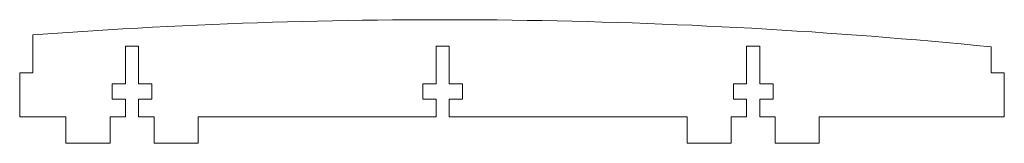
# Model space of a CAD drawing. Header units: millimetres. Extents: x -96 to 128, y -6 to 22.
import ezdxf

# ---------------------------------------------------------------- set-up
doc = ezdxf.new("R2010")
doc.units = ezdxf.units.MM

msp = doc.modelspace()

# ---------------------------------------------------------------- linework, layer by layer
at = {"color": 7, "linetype": 'Continuous', "lineweight": 15}
for p, q in [((-93, 18.58), (-93, 10)), ((-72, 16), (-69, 16)), ((-72, 7.5), (-72, 16)), ((-69, 16), (-69, 7.5)), ((-1.5, 16), (1.5, 16)), ((-1.5, 7.5), (-1.5, 16)), ((1.5, 16), (1.5, 7.5)), ((69, 16), (72, 16)), ((69, 7.5), (69, 16)), ((72, 16), (72, 7.5)), ((124.5, 15.86), (124.5, 10)), ((-96, 10), (-96, 0)), ((-93, 10), (-96, 10)), ((124.5, 10), (127.5, 10)), ((127.5, 10), (127.5, 0)), ((-75, 7.5), (-72, 7.5)), ((-75, 4), (-75, 7.5)), ((-69, 7.5), (-66, 7.5)), ((-66, 7.5), (-66, 4)), ((-4.5, 7.5), (-1.5, 7.5)), ((-4.5, 4), (-4.5, 7.5)), ((1.5, 7.5), (4.5, 7.5)), ((4.5, 7.5), (4.5, 4)), ((66, 7.5), (69, 7.5)), ((66, 4), (66, 7.5)), ((72, 7.5), (75, 7.5)), ((75, 7.5), (75, 4)), ((-72, 4), (-75, 4)), ((-72, 0), (-72, 4)), ((-69, 4), (-69, 0)), ((-66, 4), (-69, 4)), ((-1.5, 4), (-4.5, 4)), ((-1.5, 0), (-1.5, 4)), ((1.5, 4), (1.5, 0)), ((4.5, 4), (1.5, 4)), ((69, 4), (66, 4)), ((69, 0), (69, 4)), ((72, 4), (72, 0)), ((75, 4), (72, 4)), ((-96, 0), (-85.5, 0)), ((-85.5, 0), (-85.5, -6)), ((-75.5, 0), (-72, 0)), ((-75.5, -6), (-75.5, 0)), ((-69, 0), (-65.5, 0)), ((-65.5, 0), (-65.5, -6)), ((-55.5, 0), (-1.5, 0)), ((-55.5, -6), (-55.5, 0)), ((1.5, 0), (55.5, 0)), ((55.5, 0), (55.5, -6)), ((65.5, 0), (69, 0)), ((65.5, -6), (65.5, 0)), ((72, 0), (75.5, 0)), ((75.5, 0), (75.5, -6)), ((85.5, 0), (127.5, 0)), ((85.5, -6), (85.5, 0)), ((-85.5, -6), (-75.5, -6)), ((-65.5, -6), (-55.5, -6)), ((55.5, -6), (65.5, -6)), ((75.5, -6), (85.5, -6))]:
    msp.add_line(p, q, dxfattribs=at)
msp.add_arc((0, -1242.53), 1264.53, 84.34976, 94.21763, dxfattribs=at)

doc.saveas('drawing.dxf')
